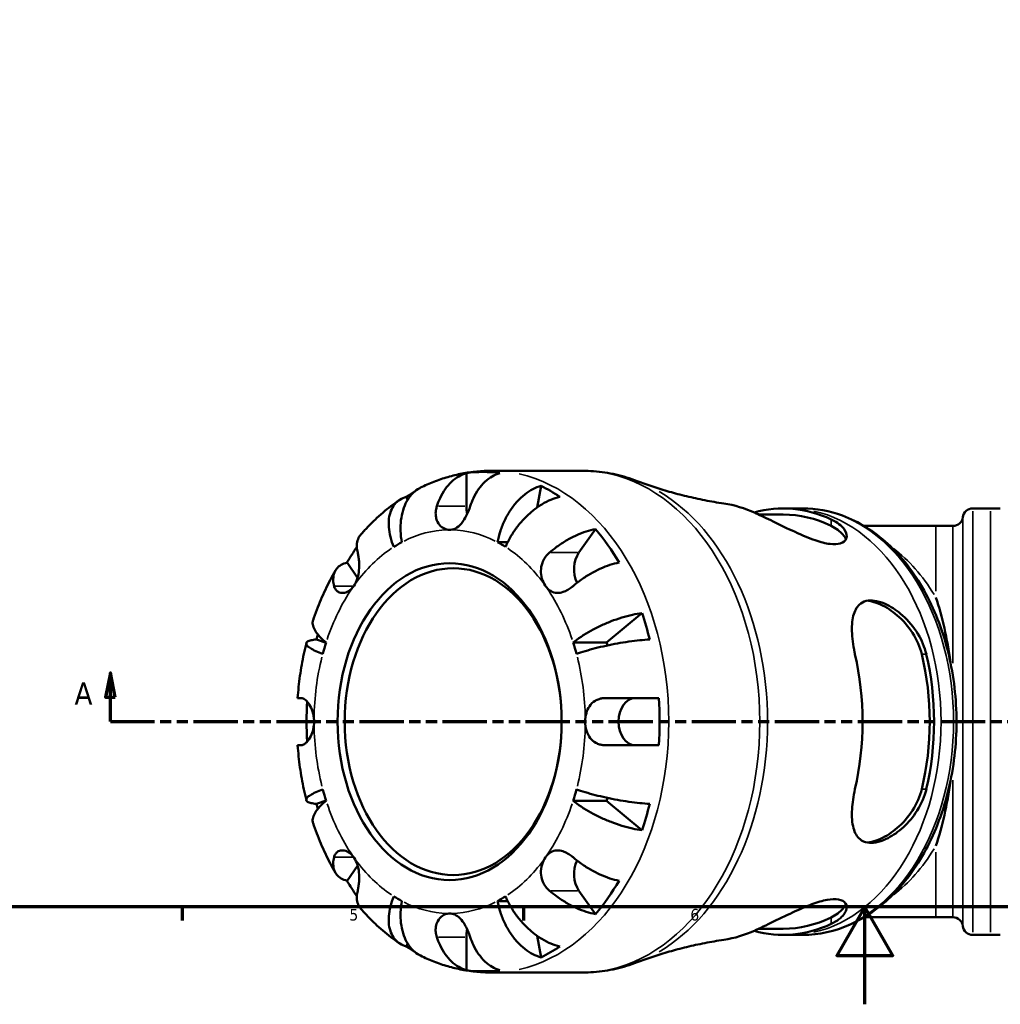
# Model space of a CAD drawing. Header units: millimetres. Extents: x -171 to 957, y -268 to 712.
# Tile 4 of 12: x 247 to 448, y 0 to 202. Entities that reach past the tile are written whole.
import ezdxf

# ---------------------------------------------------------------- set-up
doc = ezdxf.new("R2010")
doc.units = ezdxf.units.MM
doc.linetypes.add('DOUBLE_DASH_CHAIN', pattern=[1.2403, 0.6614, -0.0827, 0.1654, -0.0827, 0.1654, -0.0827])
for name, color, linetype, lineweight in [('Border (ANSI)', 7, 'Continuous', 70), ('Section Line (ANSI)', 7, 'DOUBLE_DASH_CHAIN', 70), ('Visible (ANSI)', 7, 'Continuous', 50), ('Visible Narrow (ANSI)', 7, 'Continuous', 35)]:
    doc.layers.add(name, color=color, linetype=linetype, lineweight=lineweight)
doc.styles.add('Label Text (ANSI)', font='tahoma.ttf')
doc.styles.add('Note Text (ANSI)', font='tahoma.ttf')

# ---------------------------------------------------------------- blocks, each defined once
blk = doc.blocks.new('Borders Default Border')
at = {"layer": 'Border (ANSI)'}
for p, q in [((280.33, 20), (280.33, 17.2)), ((350.42, 20), (350.42, 17.2))]:
    blk.add_line(p, q, dxfattribs=at)
at = {"layer": 'Border (ANSI)', "flags": 128}
for points in [[(20, 20), (20, 574), (821, 574), (821, 20), (20, 20)], [(420.5, 0), (420.5, 20), (414.73, 10), (426.27, 10), (420.5, 20)]]:
    blk.add_lwpolyline(points, dxfattribs=at)
at = {"layer": 'Border (ANSI)', "color": 5, "true_color": 0x0000ff, "char_height": 2.4, "attachment_point": 7, "style": 'Note Text (ANSI)'}
for s, insert in [('5', (314.67, 17.15)), ('6', (384.69, 17.15))]:
    blk.add_mtext(s, dxfattribs=dict(at, insert=insert))
blk = doc.blocks.new('2dTransSection0')
at = {"layer": 'Section Line (ANSI)', "linetype": 'Continuous'}
for p, q in [((265.58, 68.03), (264.58, 63.03)), ((265.58, 63.03), (265.58, 68.03)), ((266.58, 63.03), (265.58, 68.03)), ((564.45, 68.03), (563.45, 63.03)), ((564.45, 63.03), (564.45, 68.03)), ((565.45, 63.03), (564.45, 68.03)), ((264.58, 63.03), (266.58, 63.03)), ((265.58, 58.03), (265.58, 63.03)), ((563.45, 63.03), (565.45, 63.03)), ((564.45, 58.03), (564.45, 63.03)), ((265.58, 58.03), (274.53, 58.03)), ((555.5, 58.03), (564.45, 58.03))]:
    blk.add_line(p, q, dxfattribs=at)
at = {"layer": 'Section Line (ANSI)', "linetype": 'DOUBLE_DASH_CHAIN', "ltscale": 13.749826}
blk.add_line((265.58, 58.03), (564.45, 58.03), dxfattribs=at)
at = {"layer": 'Section Line (ANSI)', "linetype": 'Continuous', "flags": 128}
for points in [[(266.58, 63.03), (265.58, 68.03), (264.58, 63.03), (266.58, 63.03)], [(565.45, 63.03), (564.45, 68.03), (563.45, 63.03), (565.45, 63.03)]]:
    blk.add_lwpolyline(points, dxfattribs=at)
at = {"layer": 'Section Line (ANSI)'}
for points in [[(266.58, 63.03), (265.58, 68.03), (264.58, 63.03), (266.58, 63.03)], [(565.45, 63.03), (564.45, 68.03), (563.45, 63.03), (565.45, 63.03)]]:
    blk.add_solid(points, dxfattribs=at)
at = {"layer": 'Section Line (ANSI)', "char_height": 4.57, "attachment_point": 7, "style": 'Label Text (ANSI)'}
for insert in [(258.22, 61.53), (567.92, 61.53)]:
    blk.add_mtext('A', dxfattribs=dict(at, insert=insert))

msp = doc.modelspace()

# ---------------------------------------------------------------- linework, layer by layer
at = {"layer": 'Visible (ANSI)'}
for p, q in [((362.52, 109.53), (343.83, 109.53)), ((338.68, 102.25), (338.68, 109.05)), ((353.25, 102.02), (354.05, 106.42)), ((326.62, 103.56), (326.36, 104.19)), ((407.77, 101.8), (405.2, 101.8)), ((442.67, 101.8), (446.31, 101.8)), ((403.77, 100.54), (398.72, 100.54)), ((361.8, 92.73), (365.2, 97.54)), ((435.1, 98.2), (420.35, 98.2)), ((435.1, 98.2), (438.59, 98.2)), ((345.08, 94.87), (347.16, 94.87)), ((316.36, 87.59), (314.18, 90.68)), ((367.48, 74.25), (374.75, 80.31)), ((309.87, 74.19), (307.89, 74.91)), ((360.62, 74.25), (367.48, 74.25)), ((304.03, 62.88), (304.78, 62.88)), ((367.33, 62.88), (378.19, 62.88)), ((304.78, 53.18), (304.03, 53.18)), ((378.19, 53.18), (367.33, 53.18)), ((307.89, 41.14), (309.87, 41.87)), ((360.62, 41.8), (367.48, 41.8)), ((374.75, 35.75), (367.48, 41.8)), ((314.18, 25.38), (316.36, 28.46)), ((365.2, 18.52), (361.8, 23.33)), ((345.08, 21.19), (347.16, 21.19)), ((420.35, 17.86), (435.1, 17.86)), ((435.1, 17.86), (438.59, 17.86)), ((403.77, 15.51), (398.72, 15.51)), ((407.77, 14.25), (405.2, 14.25)), ((442.67, 14.25), (446.31, 14.25)), ((326.36, 11.87), (326.62, 12.49)), ((338.68, 7), (338.68, 13.8)), ((354.05, 9.63), (353.25, 14.03)), ((362.52, 6.53), (343.83, 6.53))]:
    msp.add_line(p, q, dxfattribs=at)
for centre, radius, start, end in [((442.67, 99.74), 2.06, 90, 172.8192), ((446.31, 331.08), 229.28, 270, 270.5042), ((438.59, 100.26), 2.06, 270, 352.8192), ((438.59, 15.8), 2.06, 7.1808, 90), ((442.67, 16.31), 2.06, 187.1808, 270), ((446.31, -215.03), 229.28, 89.4958, 90)]:
    msp.add_arc(centre, radius, start, end, dxfattribs=at)
for centre, major_axis, ratio, start_param, end_param in [((342.11, 58.03), (0, 51.26), 0.707107, 6.188419, 6.377952), ((342.11, 58.03), (0, 51.26), 0.707107, 0.39792, 0.449715), ((342.11, 58.03), (0, 51.26), 0.707107, 5.833471, 5.947502), ((342.11, 102.25), (0, 4.85), 0.707107, 1.570796, 1.90083), ((388.18, 58.03), (0, 45.04), 0.707107, 5.970395, 6.177436), ((403.77, 58.03), (0, 43.78), 0.707107, 5.96109, 6.478365), ((403.77, 58.03), (0, 42.52), 0.707107, 5.951113, 6.283185), ((342.11, 58.03), (0, -51.26), 0.707107, 2.261428, 2.450961), ((342.11, 58.03), (0, 51.26), 0.707107, 0.796708, 0.880165), ((335.25, 58.03), (0, 39.37), 0.707107, 0.360694, 0.424705), ((335.25, 58.03), (0, 39.38), 0.707107, 5.858481, 5.922492), ((364.23, 89.3), (0, 4.85), 0.707107, 0.785398, 2.17697), ((422.23, 58.03), (0, -40.17), 0.414214, 1.880397, 2.257284), ((342.11, 58.03), (0, -51.26), 0.707107, 1.90648, 2.020511), ((342.11, 58.03), (0, 51.26), 0.707107, 1.213223, 1.235113), ((335.25, 58.03), (0, -39.37), 0.707107, 4.287684, 4.351695), ((335.25, 58.03), (0, 39.38), 0.707107, 5.073083, 5.137094), ((342.11, 58.03), (0, 39.37), 0.707107, 5.121159, 5.137094), ((388.18, 58.03), (0, 45.04), 0.707107, 4.399598, 5.02518), ((403.77, 58.03), (0, -42.52), 0.707107, 1.238724, 1.902868), ((403.77, 58.03), (0, -43.78), 0.707107, 1.248701, 1.892892), ((373.38, 58.03), (0, -4.85), 0.707107, 3.141593, 6.283185), ((342.11, 58.03), (0, -51.26), 0.707107, 1.47603, 1.665563), ((342.11, 58.03), (0, 51.26), 0.707107, 1.490586, 1.651006), ((422.23, 58.03), (0, -40.17), 0.414214, 0.884309, 1.261196), ((335.25, 58.03), (0, -39.38), 0.707107, 5.073083, 5.137094), ((335.25, 58.03), (0, 39.37), 0.707107, 4.287684, 4.351695), ((342.11, 58.03), (0, 51.26), 0.707107, 1.90648, 1.92837), ((342.11, 58.03), (0, 39.38), 0.707107, 4.287684, 4.303619), ((342.11, 58.03), (0, -51.26), 0.707107, 1.121082, 1.235113), ((364.23, 26.76), (0, 4.85), 0.707107, 0.964623, 2.356194), ((342.11, 58.03), (0, 51.26), 0.707107, 2.261428, 2.344885), ((342.11, 58.03), (0, -51.26), 0.707107, 0.690632, 0.880165), ((335.25, 58.03), (0, -39.37), 0.707107, 5.858481, 5.922492), ((335.25, 58.03), (0, -39.37), 0.707107, 0.360694, 0.424705), ((403.77, 58.03), (0, -43.78), 0.707107, 6.088006, 6.605281), ((403.77, 58.03), (0, -42.52), 0.707107, 0, 0.332072), ((342.11, 13.8), (0, 4.85), 0.707107, 1.240762, 1.570796), ((388.18, 58.03), (0, -45.04), 0.707107, 0.10575, 0.312791), ((342.11, 58.03), (0, 51.26), 0.707107, 2.691878, 2.743672), ((342.11, 58.03), (0, -51.26), 0.707107, 0.335683, 0.449715), ((342.11, 58.03), (0, -51.26), 0.707107, 6.188419, 6.377952)]:
    msp.add_ellipse(centre, major_axis=major_axis, ratio=ratio, start_param=start_param, end_param=end_param, dxfattribs=at)
for centre, major_axis in [((335.25, 58.03), (0, -32.53)), ((335.98, 58.03), (0, 31.5))]:
    msp.add_ellipse(centre, major_axis=major_axis, ratio=0.707107, dxfattribs=at)
for points, knots in [([(343.83, 109.53), (342.82, 109.53), (341.81, 109.48), (339.8, 109.29), (338.8, 109.15), (336.83, 108.77), (335.85, 108.53), (333.91, 107.97), (332.96, 107.65), (331.09, 106.92), (330.17, 106.51), (329.27, 106.07)], [0, 0, 0, 0, 0.0672557, 0.0672557, 0.1345114, 0.1345114, 0.201767, 0.201767, 0.2690227, 0.2690227, 0.3362784, 0.3362784, 0.3362784, 0.3362784]), ([(373.78, 107.43), (373.06, 107.71), (372.33, 107.96), (370.86, 108.4), (370.12, 108.6), (368.62, 108.93), (367.87, 109.07), (366.35, 109.3), (365.59, 109.39), (364.06, 109.5), (363.29, 109.53), (362.52, 109.53)], [6.0198717, 6.0198717, 6.0198717, 6.0198717, 6.0725345, 6.0725345, 6.1251972, 6.1251972, 6.1778599, 6.1778599, 6.2305226, 6.2305226, 6.2831853, 6.2831853, 6.2831853, 6.2831853]), ([(332.62, 102.25), (332.8, 102.8), (333.02, 103.36), (333.6, 104.58), (333.97, 105.21), (334.72, 106.27), (335.16, 106.8), (336.12, 107.71), (336.63, 108.09), (337.6, 108.66), (338.13, 108.89), (338.68, 109.05)], [-1.298149, -1.298149, -1.298149, -1.298149, -1.122733, -1.122733, -0.897333, -0.897333, -0.672744, -0.672744, -0.448154, -0.448154, -0.230037, -0.230037, -0.230037, -0.230037]), ([(345.54, 109.05), (344.99, 108.89), (344.46, 108.66), (343.49, 108.09), (342.98, 107.71), (342.02, 106.8), (341.58, 106.27), (340.83, 105.21), (340.45, 104.58), (339.88, 103.36), (339.66, 102.8), (339.48, 102.25)], [0.230037, 0.230037, 0.230037, 0.230037, 0.448154, 0.448154, 0.672744, 0.672744, 0.897333, 0.897333, 1.122733, 1.122733, 1.298149, 1.298149, 1.298149, 1.298149]), ([(373.78, 107.43), (374.8, 107.04), (375.86, 106.66), (378.05, 105.93), (379.18, 105.58), (381.5, 104.91), (382.69, 104.6), (385.14, 104.01), (386.39, 103.74), (388.93, 103.24), (390.23, 103.02), (391.54, 102.82)], [6.0198717, 6.0198717, 6.0198717, 6.0198717, 6.0513845, 6.0513845, 6.0828973, 6.0828973, 6.1144101, 6.1144101, 6.1459228, 6.1459228, 6.1774356, 6.1774356, 6.1774356, 6.1774356]), ([(329.27, 106.07), (329.08, 105.97), (328.9, 105.87), (328.29, 105.49), (327.85, 105.12), (327.05, 104.24), (326.7, 103.73), (326.14, 102.7), (325.88, 102.09), (325.48, 100.77), (325.34, 100.07), (325.18, 98.72), (325.14, 97.96), (325.2, 96.4), (325.29, 95.6), (325.43, 94.87)], [0.361974, 0.361974, 0.361974, 0.361974, 0.448338, 0.448338, 0.672896, 0.672896, 0.897454, 0.897454, 1.122627, 1.122627, 1.3478, 1.3478, 1.573806, 1.573806, 1.799811, 1.799811, 1.799811, 1.799811]), ([(345.08, 94.87), (345.21, 95.6), (345.41, 96.4), (345.92, 97.96), (346.24, 98.72), (346.89, 100.07), (347.29, 100.77), (348.17, 102.09), (348.65, 102.7), (349.59, 103.73), (350.13, 104.24), (351.25, 105.12), (351.83, 105.49), (352.89, 106.04), (353.47, 106.27), (354.05, 106.42)], [-1.799811, -1.799811, -1.799811, -1.799811, -1.573806, -1.573806, -1.3478, -1.3478, -1.122627, -1.122627, -0.897454, -0.897454, -0.672896, -0.672896, -0.448338, -0.448338, -0.230035, -0.230035, -0.230035, -0.230035]), ([(324.93, 103.53), (324.34, 103.13), (323.77, 102.71), (322.63, 101.85), (322.08, 101.4), (320.99, 100.47), (320.46, 99.99), (319.42, 99), (318.91, 98.49), (317.92, 97.45), (317.44, 96.92), (316.97, 96.37)], [0.4484756, 0.4484756, 0.4484756, 0.4484756, 0.4962774, 0.4962774, 0.5440791, 0.5440791, 0.5918809, 0.5918809, 0.6396826, 0.6396826, 0.6874843, 0.6874843, 0.6874843, 0.6874843]), ([(323.78, 93.91), (323.51, 94.55), (323.27, 95.26), (322.92, 96.65), (322.81, 97.33), (322.71, 98.53), (322.72, 99.16), (322.87, 100.33), (323.02, 100.88), (323.39, 101.79), (323.64, 102.25), (324.28, 103.03), (324.65, 103.36), (325.41, 103.84), (325.87, 104.05), (326.36, 104.19)], [5.405432, 5.405432, 5.405432, 5.405432, 5.631438, 5.631438, 5.857444, 5.857444, 6.082617, 6.082617, 6.30779, 6.30779, 6.532348, 6.532348, 6.756906, 6.756906, 6.975209, 6.975209, 6.975209, 6.975209]), ([(357.87, 104.19), (357.26, 104.05), (356.64, 103.84), (355.47, 103.36), (354.82, 103.03), (353.54, 102.25), (352.9, 101.79), (351.77, 100.88), (351.17, 100.33), (350.04, 99.16), (349.51, 98.53), (348.61, 97.33), (348.15, 96.65), (347.34, 95.26), (347, 94.55), (346.73, 93.91)], [0.230035, 0.230035, 0.230035, 0.230035, 0.448338, 0.448338, 0.672896, 0.672896, 0.897454, 0.897454, 1.122627, 1.122627, 1.3478, 1.3478, 1.573806, 1.573806, 1.799811, 1.799811, 1.799811, 1.799811]), ([(335.25, 97.4), (334.89, 97.4), (334.52, 97.49), (333.8, 97.83), (333.46, 98.09), (332.88, 98.79), (332.65, 99.23), (332.42, 100.06), (332.38, 100.43), (332.38, 101.17), (332.43, 101.53), (332.55, 102.01), (332.59, 102.13), (332.62, 102.25)], [-1.4900671, -1.4900671, -1.4900671, -1.4900671, -1.3535042, -1.3535042, -1.2067252, -1.2067252, -1.0527651, -1.0527651, -0.943336, -0.943336, -0.8383125, -0.8383125, -0.8031889, -0.8031889, -0.8031889, -0.8031889]), ([(339.48, 102.25), (339.37, 101.91), (339.25, 101.56), (338.95, 100.86), (338.79, 100.5), (338.38, 99.73), (338.13, 99.32), (337.52, 98.52), (337.15, 98.15), (336.33, 97.6), (335.89, 97.44), (335.38, 97.41), (335.31, 97.4), (335.25, 97.4)], [-2.166138, -2.166138, -2.166138, -2.166138, -2.0691529, -2.0691529, -1.9678259, -1.9678259, -1.840275, -1.840275, -1.6799778, -1.6799778, -1.5125856, -1.5125856, -1.4900671, -1.4900671, -1.4900671, -1.4900671]), ([(404.04, 101.81), (404.12, 101.81), (404.2, 101.81), (404.35, 101.81), (404.43, 101.81), (404.58, 101.81), (404.66, 101.81), (404.81, 101.8), (404.89, 101.8), (405.04, 101.8), (405.12, 101.8), (405.2, 101.8)], [6.274385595, 6.274385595, 6.274385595, 6.274385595, 6.276145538, 6.276145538, 6.27790548, 6.27790548, 6.279665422, 6.279665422, 6.281425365, 6.281425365, 6.283185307, 6.283185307, 6.283185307, 6.283185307]), ([(407.77, 14.25), (411.08, 14.25), (414.38, 14.98), (420.68, 17.79), (423.67, 19.9), (429.07, 25.34), (431.46, 28.69), (435.39, 36.29), (436.91, 40.54), (438.91, 49.49), (439.39, 54.18), (439.26, 63.55), (438.65, 68.22), (436.4, 77.06), (434.77, 81.24), (430.6, 88.66), (428.08, 91.92), (422.4, 97.13), (419.25, 99.1), (413.28, 101.3), (410.53, 101.8), (407.77, 101.8)], [3.141593, 3.141593, 3.141593, 3.141593, 3.447549, 3.447549, 3.759823, 3.759823, 4.081248, 4.081248, 4.406308, 4.406308, 4.731818, 4.731818, 5.057262, 5.057262, 5.382775, 5.382775, 5.707642, 5.707642, 6.028128, 6.028128, 6.283185, 6.283185, 6.283185, 6.283185]), ([(413.57, 99.56), (413.78, 99.46), (413.98, 99.36), (415.19, 98.7), (415.93, 98.06), (416.79, 96.78), (416.91, 96.13), (416.53, 95.16), (416.12, 94.81), (414.92, 94.45), (414.21, 94.41), (412.45, 94.63), (411.43, 94.89), (408.99, 95.72), (407.58, 96.33), (404.64, 97.68), (403.11, 98.44), (400.4, 99.75), (399.21, 100.32), (398.18, 100.79), (398.11, 100.82), (398.05, 100.85), (397.98, 100.88)], [-3.65866, -3.65866, -3.65866, -3.65866, -3.56441, -3.56441, -3.064924, -3.064924, -2.569207, -2.569207, -2.155652, -2.155652, -1.800701, -1.800701, -1.422451, -1.422451, -0.958293, -0.958293, -0.450293, -0.450293, 0, 0, 0, 0.029589, 0.029589, 0.029589, 0.029589]), ([(355.74, 92.73), (356.2, 93.12), (356.7, 93.51), (357.87, 94.37), (358.56, 94.82), (359.84, 95.57), (360.55, 95.94), (361.96, 96.59), (362.67, 96.86), (363.92, 97.26), (364.57, 97.43), (365.2, 97.54)], [5.914315, 5.914315, 5.914315, 5.914315, 6.089731, 6.089731, 6.31513, 6.31513, 6.53972, 6.53972, 6.764309, 6.764309, 6.982426, 6.982426, 6.982426, 6.982426]), ([(413.57, 98.22), (414.6, 97.72), (415.46, 97.1), (416.29, 96.12), (416.5, 95.78), (416.63, 95.45)], [1.6846427, 1.6846427, 1.6846427, 1.6846427, 2.146151, 2.146151, 2.3779041, 2.3779041, 2.3779041, 2.3779041]), ([(316.97, 96.37), (316.94, 96.34), (316.91, 96.3), (316.63, 95.94), (316.45, 95.57), (316.23, 94.82), (316.18, 94.37), (316.21, 93.51), (316.27, 93.12), (316.37, 92.73)], [0.6474394, 0.6474394, 0.6474394, 0.6474394, 0.6727436, 0.6727436, 0.8973328, 0.8973328, 1.1227327, 1.1227327, 1.2981486, 1.2981486, 1.2981486, 1.2981486]), ([(316.37, 92.73), (316.38, 92.67), (316.4, 92.61), (316.47, 92.29), (316.52, 92.01), (316.6, 91.38), (316.64, 91.04), (316.68, 90.19), (316.68, 89.67), (316.58, 88.54), (316.47, 87.93), (316.11, 86.81), (315.87, 86.3), (315.57, 85.87)], [-2.2114404, -2.2114404, -2.2114404, -2.2114404, -2.1867165, -2.1867165, -2.0858178, -2.0858178, -1.9819353, -1.9819353, -1.8417333, -1.8417333, -1.6746583, -1.6746583, -1.5109394, -1.5109394, -1.5109394, -1.5109394]), ([(354.94, 85.87), (354.92, 85.9), (354.9, 85.93), (354.59, 86.39), (354.36, 86.89), (354.06, 87.95), (353.99, 88.48), (354.01, 89.57), (354.1, 90.12), (354.42, 91), (354.59, 91.35), (355.01, 91.98), (355.24, 92.26), (355.59, 92.59), (355.66, 92.66), (355.74, 92.73)], [1.504202, 1.504202, 1.504202, 1.504202, 1.5151787, 1.5151787, 1.6756715, 1.6756715, 1.8229373, 1.8229373, 1.9716544, 1.9716544, 2.0765226, 2.0765226, 2.177458, 2.177458, 2.2059856, 2.2059856, 2.2059856, 2.2059856]), ([(311.79, 89.05), (311.42, 88.41), (311.07, 87.76), (310.38, 86.45), (310.04, 85.78), (309.41, 84.43), (309.1, 83.75), (308.51, 82.37), (308.23, 81.68), (307.7, 80.27), (307.45, 79.56), (307.2, 78.84)], [0.8846113, 0.8846113, 0.8846113, 0.8846113, 0.9328913, 0.9328913, 0.9811713, 0.9811713, 1.0294514, 1.0294514, 1.0777314, 1.0777314, 1.1260115, 1.1260115, 1.1260115, 1.1260115]), ([(311.52, 85.87), (311.42, 86.26), (311.36, 86.66), (311.33, 87.51), (311.38, 87.96), (311.6, 88.71), (311.78, 89.08), (312.29, 89.73), (312.61, 90), (313.29, 90.4), (313.71, 90.57), (314.18, 90.68)], [5.914315, 5.914315, 5.914315, 5.914315, 6.08973, 6.08973, 6.31513, 6.31513, 6.53972, 6.53972, 6.764309, 6.764309, 6.982426, 6.982426, 6.982426, 6.982426]), ([(370.05, 90.68), (369.42, 90.57), (368.77, 90.4), (367.52, 90), (366.81, 89.73), (365.4, 89.08), (364.69, 88.71), (363.41, 87.96), (362.72, 87.51), (361.55, 86.66), (361.05, 86.26), (360.59, 85.87)], [0.230037, 0.230037, 0.230037, 0.230037, 0.448154, 0.448154, 0.672744, 0.672744, 0.897333, 0.897333, 1.122733, 1.122733, 1.298149, 1.298149, 1.298149, 1.298149]), ([(315.57, 85.87), (315.55, 85.84), (315.53, 85.81), (315.2, 85.38), (314.84, 85.05), (314.11, 84.61), (313.74, 84.49), (313.04, 84.43), (312.7, 84.49), (312.21, 84.74), (312.04, 84.89), (311.76, 85.24), (311.65, 85.45), (311.55, 85.74), (311.53, 85.8), (311.52, 85.87)], [-1.5109394, -1.5109394, -1.5109394, -1.5109394, -1.4999627, -1.4999627, -1.3394699, -1.3394699, -1.1922041, -1.1922041, -1.0434869, -1.0434869, -0.9386187, -0.9386187, -0.8376833, -0.8376833, -0.8091557, -0.8091557, -0.8091557, -0.8091557]), ([(360.59, 85.87), (360.52, 85.81), (360.45, 85.75), (360.1, 85.47), (359.8, 85.26), (359.19, 84.9), (358.87, 84.76), (358.14, 84.51), (357.73, 84.44), (356.85, 84.47), (356.41, 84.61), (355.6, 85.1), (355.24, 85.44), (354.94, 85.87)], [0.803701, 0.803701, 0.803701, 0.803701, 0.8284248, 0.8284248, 0.9293235, 0.9293235, 1.033206, 1.033206, 1.1734081, 1.1734081, 1.340483, 1.340483, 1.504202, 1.504202, 1.504202, 1.504202]), ([(418.48, 71.89), (418.46, 72.01), (418.43, 72.12), (418.07, 73.78), (417.89, 75.27), (417.83, 77.95), (417.95, 79.14), (418.54, 81.05), (419, 81.8), (420.1, 82.6), (420.62, 82.81), (421.75, 82.95), (422.32, 82.91), (423.63, 82.64), (424.36, 82.38), (426.18, 81.47), (427.25, 80.74), (429.46, 78.77), (430.56, 77.47), (432.21, 74.73), (432.8, 73.33), (433.14, 71.89)], [-4.122284, -4.122284, -4.122284, -4.122284, -4.085494, -4.085494, -3.595816, -3.595816, -3.10763, -3.10763, -2.646497, -2.646497, -2.346357, -2.346357, -2.092712, -2.092712, -1.805232, -1.805232, -1.394978, -1.394978, -0.890581, -0.890581, -0.436505, -0.436505, -0.436505, -0.436505]), ([(421.1, 82.87), (421.38, 82.83), (421.66, 82.78), (422.52, 82.57), (423.12, 82.36), (424.92, 81.55), (426.13, 80.74), (428.31, 78.86), (429.42, 77.62), (431.18, 74.86), (431.84, 73.34), (432.19, 71.89)], [0.10237, 0.10237, 0.10237, 0.10237, 0.210023, 0.210023, 0.420046, 0.420046, 0.840092, 0.840092, 1.3016, 1.3016, 1.763109, 1.763109, 1.763109, 1.763109]), ([(307.2, 78.84), (307.18, 78.77), (307.16, 78.7), (307.1, 78.36), (307.11, 78.04), (307.3, 77.35), (307.47, 76.98), (307.91, 76.27), (308.22, 75.87), (308.98, 75.05), (309.43, 74.64), (309.89, 74.25)], [0.8377762, 0.8377762, 0.8377762, 0.8377762, 0.8974535, 0.8974535, 1.1226267, 1.1226267, 1.3478, 1.3478, 1.5738057, 1.5738057, 1.7998115, 1.7998115, 1.7998115, 1.7998115]), ([(360.62, 74.25), (361.08, 74.64), (361.64, 75.05), (362.84, 75.87), (363.5, 76.27), (364.75, 76.98), (365.46, 77.35), (366.94, 78.04), (367.69, 78.36), (369.09, 78.9), (369.86, 79.17), (371.37, 79.63), (372.11, 79.82), (373.42, 80.11), (374.11, 80.23), (374.75, 80.31)], [5.405432, 5.405432, 5.405432, 5.405432, 5.631438, 5.631438, 5.857444, 5.857444, 6.082617, 6.082617, 6.30779, 6.30779, 6.532348, 6.532348, 6.756906, 6.756906, 6.975209, 6.975209, 6.975209, 6.975209]), ([(309.2, 71.93), (308.69, 72.11), (308.18, 72.32), (307.3, 72.72), (306.93, 72.92), (306.39, 73.27), (306.16, 73.45), (305.87, 73.79), (305.81, 73.95), (305.83, 74.22), (305.91, 74.35), (306.25, 74.58), (306.5, 74.67), (307.08, 74.81), (307.45, 74.87), (307.89, 74.91)], [5.405432, 5.405432, 5.405432, 5.405432, 5.631438, 5.631438, 5.857444, 5.857444, 6.082617, 6.082617, 6.30779, 6.30779, 6.532348, 6.532348, 6.756906, 6.756906, 6.975209, 6.975209, 6.975209, 6.975209]), ([(376.33, 74.91), (375.67, 74.87), (374.97, 74.81), (373.62, 74.67), (372.85, 74.58), (371.27, 74.35), (370.46, 74.22), (368.99, 73.95), (368.18, 73.79), (366.61, 73.45), (365.84, 73.27), (364.48, 72.92), (363.77, 72.72), (362.44, 72.32), (361.82, 72.11), (361.3, 71.93)], [0.230035, 0.230035, 0.230035, 0.230035, 0.448338, 0.448338, 0.672896, 0.672896, 0.897454, 0.897454, 1.122627, 1.122627, 1.3478, 1.3478, 1.573806, 1.573806, 1.799811, 1.799811, 1.799811, 1.799811]), ([(305.83, 74.14), (305.64, 73.41), (305.47, 72.67), (305.16, 71.19), (305.01, 70.44), (304.74, 68.94), (304.63, 68.19), (304.41, 66.68), (304.32, 65.92), (304.16, 64.4), (304.09, 63.64), (304.03, 62.88)], [1.2298617, 1.2298617, 1.2298617, 1.2298617, 1.2777933, 1.2777933, 1.3257249, 1.3257249, 1.3736566, 1.3736566, 1.4215882, 1.4215882, 1.4695198, 1.4695198, 1.4695198, 1.4695198]), ([(304.78, 62.88), (304.85, 62.88), (304.92, 62.87), (305.09, 62.82), (305.19, 62.78), (305.44, 62.64), (305.57, 62.54), (305.95, 62.2), (306.2, 61.91), (306.68, 61.14), (306.92, 60.65), (307.27, 59.53), (307.39, 58.9), (307.41, 58.18), (307.41, 58.11), (307.41, 58.03)], [-2.1656873, -2.1656873, -2.1656873, -2.1656873, -2.1167481, -2.1167481, -2.0499074, -2.0499074, -1.9694174, -1.9694174, -1.8338345, -1.8338345, -1.6768084, -1.6768084, -1.5095903, -1.5095903, -1.4894061, -1.4894061, -1.4894061, -1.4894061]), ([(363.1, 58.03), (363.1, 58.04), (363.1, 58.04), (363.1, 58.65), (363.18, 59.23), (363.47, 60.28), (363.68, 60.75), (364.26, 61.63), (364.66, 62.02), (365.39, 62.46), (365.66, 62.58), (366.15, 62.74), (366.37, 62.79), (366.83, 62.86), (367.07, 62.88), (367.31, 62.88), (367.32, 62.88), (367.33, 62.88)], [-1.5099655, -1.5099655, -1.5099655, -1.5099655, -1.5078617, -1.5078617, -1.3481636, -1.3481636, -1.2040209, -1.2040209, -1.0363811, -1.0363811, -0.9464142, -0.9464142, -0.8799137, -0.8799137, -0.8111892, -0.8111892, -0.8091064, -0.8091064, -0.8091064, -0.8091064]), ([(307.41, 58.03), (307.41, 57.51), (307.35, 56.99), (307.12, 55.97), (306.94, 55.49), (306.49, 54.57), (306.21, 54.16), (305.76, 53.67), (305.6, 53.53), (305.32, 53.34), (305.21, 53.28), (304.99, 53.2), (304.89, 53.18), (304.79, 53.18), (304.79, 53.18), (304.78, 53.18)], [-1.4894061, -1.4894061, -1.4894061, -1.4894061, -1.3520753, -1.3520753, -1.209139, -1.209139, -1.0455644, -1.0455644, -0.9502098, -0.9502098, -0.8796164, -0.8796164, -0.8081038, -0.8081038, -0.803816, -0.803816, -0.803816, -0.803816]), ([(367.33, 53.18), (367.11, 53.18), (366.89, 53.19), (366.46, 53.25), (366.24, 53.3), (365.77, 53.44), (365.51, 53.54), (364.82, 53.92), (364.43, 54.26), (363.78, 55.11), (363.53, 55.62), (363.18, 56.77), (363.1, 57.4), (363.1, 58.03)], [-2.210321, -2.210321, -2.210321, -2.210321, -2.1481249, -2.1481249, -2.0826663, -2.0826663, -1.9995994, -1.9995994, -1.8445143, -1.8445143, -1.6805908, -1.6805908, -1.5099655, -1.5099655, -1.5099655, -1.5099655]), ([(304.03, 53.18), (304.09, 52.42), (304.16, 51.65), (304.32, 50.13), (304.41, 49.38), (304.63, 47.87), (304.74, 47.11), (305.01, 45.61), (305.16, 44.87), (305.47, 43.38), (305.64, 42.65), (305.83, 41.91)], [1.6720728, 1.6720728, 1.6720728, 1.6720728, 1.7200045, 1.7200045, 1.7679361, 1.7679361, 1.8158677, 1.8158677, 1.8637994, 1.8637994, 1.911731, 1.911731, 1.911731, 1.911731]), ([(307.89, 41.14), (307.45, 41.18), (307.08, 41.24), (306.5, 41.39), (306.25, 41.48), (305.91, 41.71), (305.83, 41.84), (305.81, 42.11), (305.87, 42.27), (306.16, 42.61), (306.39, 42.79), (306.93, 43.14), (307.3, 43.33), (308.18, 43.74), (308.69, 43.94), (309.2, 44.13)], [0.230035, 0.230035, 0.230035, 0.230035, 0.448338, 0.448338, 0.672896, 0.672896, 0.897454, 0.897454, 1.122627, 1.122627, 1.3478, 1.3478, 1.573806, 1.573806, 1.799811, 1.799811, 1.799811, 1.799811]), ([(361.3, 44.13), (361.82, 43.94), (362.44, 43.74), (363.77, 43.33), (364.48, 43.14), (365.84, 42.79), (366.61, 42.61), (368.18, 42.27), (368.99, 42.11), (370.46, 41.84), (371.27, 41.71), (372.85, 41.48), (373.62, 41.39), (374.97, 41.24), (375.67, 41.18), (376.33, 41.14)], [5.405432, 5.405432, 5.405432, 5.405432, 5.631438, 5.631438, 5.857444, 5.857444, 6.082617, 6.082617, 6.30779, 6.30779, 6.532348, 6.532348, 6.756906, 6.756906, 6.975209, 6.975209, 6.975209, 6.975209]), ([(433.14, 44.17), (433.1, 44.01), (433.06, 43.84), (432.59, 42.13), (431.87, 40.63), (430.11, 38.05), (429.11, 36.93), (427.01, 35.14), (425.94, 34.44), (424.15, 33.6), (423.43, 33.36), (422.15, 33.13), (421.59, 33.11), (420.47, 33.29), (419.95, 33.53), (418.88, 34.41), (418.45, 35.19), (417.89, 37.24), (417.8, 38.57), (417.95, 41.33), (418.15, 42.72), (418.48, 44.15), (418.48, 44.16), (418.48, 44.17)], [-4.087741, -4.087741, -4.087741, -4.087741, -4.036268, -4.036268, -3.544306, -3.544306, -3.097886, -3.097886, -2.689376, -2.689376, -2.408858, -2.408858, -2.154577, -2.154577, -1.845495, -1.845495, -1.382801, -1.382801, -0.857679, -0.857679, -0.407423, -0.407423, -0.405033, -0.405033, -0.405033, -0.405033]), ([(432.19, 44.17), (431.84, 42.71), (431.18, 41.2), (429.42, 38.44), (428.31, 37.19), (426.13, 35.31), (424.92, 34.51), (423.12, 33.7), (422.52, 33.49), (421.66, 33.28), (421.38, 33.23), (421.1, 33.19)], [1.684643, 1.684643, 1.684643, 1.684643, 2.146151, 2.146151, 2.607659, 2.607659, 3.027705, 3.027705, 3.237728, 3.237728, 3.345382, 3.345382, 3.345382, 3.345382]), ([(309.89, 41.8), (309.43, 41.42), (308.98, 41), (308.22, 40.19), (307.91, 39.79), (307.47, 39.08), (307.3, 38.71), (307.11, 38.02), (307.1, 37.7), (307.16, 37.36), (307.18, 37.29), (307.2, 37.21)], [5.4054322, 5.4054322, 5.4054322, 5.4054322, 5.6314379, 5.6314379, 5.8574437, 5.8574437, 6.0826169, 6.0826169, 6.3077901, 6.3077901, 6.3674674, 6.3674674, 6.3674674, 6.3674674]), ([(374.75, 35.75), (374.11, 35.83), (373.42, 35.95), (372.11, 36.24), (371.37, 36.43), (369.86, 36.89), (369.09, 37.16), (367.69, 37.7), (366.94, 38.02), (365.46, 38.71), (364.75, 39.08), (363.5, 39.79), (362.84, 40.19), (361.64, 41), (361.08, 41.42), (360.62, 41.8)], [0.230035, 0.230035, 0.230035, 0.230035, 0.448338, 0.448338, 0.672896, 0.672896, 0.897454, 0.897454, 1.122627, 1.122627, 1.3478, 1.3478, 1.573806, 1.573806, 1.799811, 1.799811, 1.799811, 1.799811]), ([(307.2, 37.21), (307.45, 36.5), (307.7, 35.79), (308.23, 34.38), (308.51, 33.68), (309.1, 32.31), (309.41, 31.62), (310.04, 30.28), (310.38, 29.61), (311.07, 28.29), (311.42, 27.64), (311.79, 27.01)], [2.0155812, 2.0155812, 2.0155812, 2.0155812, 2.0638612, 2.0638612, 2.1121413, 2.1121413, 2.1604213, 2.1604213, 2.2087013, 2.2087013, 2.2569814, 2.2569814, 2.2569814, 2.2569814]), ([(311.52, 30.19), (311.53, 30.25), (311.55, 30.3), (311.64, 30.59), (311.75, 30.8), (312.02, 31.15), (312.19, 31.3), (312.66, 31.55), (312.97, 31.62), (313.7, 31.59), (314.12, 31.45), (314.9, 30.96), (315.26, 30.62), (315.57, 30.19)], [0.803701, 0.803701, 0.803701, 0.803701, 0.8284248, 0.8284248, 0.9293235, 0.9293235, 1.033206, 1.033206, 1.1734081, 1.1734081, 1.340483, 1.340483, 1.504202, 1.504202, 1.504202, 1.504202]), ([(354.94, 30.19), (354.96, 30.22), (354.98, 30.24), (355.31, 30.68), (355.66, 31.01), (356.42, 31.45), (356.81, 31.57), (357.64, 31.63), (358.08, 31.57), (358.84, 31.32), (359.16, 31.17), (359.77, 30.82), (360.06, 30.61), (360.43, 30.32), (360.51, 30.25), (360.59, 30.19)], [-1.5109394, -1.5109394, -1.5109394, -1.5109394, -1.4999627, -1.4999627, -1.3394699, -1.3394699, -1.1922041, -1.1922041, -1.0434869, -1.0434869, -0.9386187, -0.9386187, -0.8376833, -0.8376833, -0.8091557, -0.8091557, -0.8091557, -0.8091557]), ([(314.18, 25.38), (313.71, 25.49), (313.29, 25.66), (312.61, 26.06), (312.29, 26.33), (311.78, 26.97), (311.6, 27.35), (311.38, 28.1), (311.33, 28.54), (311.36, 29.4), (311.42, 29.8), (311.52, 30.19)], [0.230037, 0.230037, 0.230037, 0.230037, 0.448154, 0.448154, 0.672744, 0.672744, 0.897333, 0.897333, 1.122733, 1.122733, 1.298149, 1.298149, 1.298149, 1.298149]), ([(315.57, 30.19), (315.59, 30.16), (315.61, 30.13), (315.92, 29.67), (316.15, 29.16), (316.47, 28.11), (316.57, 27.58), (316.67, 26.49), (316.68, 25.94), (316.64, 25.06), (316.61, 24.71), (316.52, 24.08), (316.47, 23.79), (316.4, 23.47), (316.38, 23.4), (316.37, 23.33)], [1.504202, 1.504202, 1.504202, 1.504202, 1.5151787, 1.5151787, 1.6756715, 1.6756715, 1.8229373, 1.8229373, 1.9716544, 1.9716544, 2.0765226, 2.0765226, 2.177458, 2.177458, 2.2059856, 2.2059856, 2.2059856, 2.2059856]), ([(355.74, 23.33), (355.67, 23.39), (355.61, 23.45), (355.27, 23.77), (355.03, 24.05), (354.61, 24.68), (354.43, 25.02), (354.12, 25.87), (354.02, 26.38), (353.97, 27.52), (354.06, 28.13), (354.39, 29.25), (354.64, 29.76), (354.94, 30.19)], [-2.2114404, -2.2114404, -2.2114404, -2.2114404, -2.1867165, -2.1867165, -2.0858178, -2.0858178, -1.9819353, -1.9819353, -1.8417333, -1.8417333, -1.6746583, -1.6746583, -1.5109394, -1.5109394, -1.5109394, -1.5109394]), ([(360.59, 30.19), (361.05, 29.8), (361.55, 29.4), (362.72, 28.54), (363.41, 28.1), (364.69, 27.35), (365.4, 26.97), (366.81, 26.33), (367.52, 26.06), (368.77, 25.66), (369.42, 25.49), (370.05, 25.38)], [5.914315, 5.914315, 5.914315, 5.914315, 6.08973, 6.08973, 6.31513, 6.31513, 6.53972, 6.53972, 6.764309, 6.764309, 6.982426, 6.982426, 6.982426, 6.982426]), ([(316.37, 23.33), (316.27, 22.94), (316.21, 22.54), (316.18, 21.69), (316.23, 21.24), (316.45, 20.49), (316.63, 20.11), (316.91, 19.76), (316.94, 19.72), (316.97, 19.69)], [5.9143146, 5.9143146, 5.9143146, 5.9143146, 6.0897305, 6.0897305, 6.3151304, 6.3151304, 6.5397196, 6.5397196, 6.5650238, 6.5650238, 6.5650238, 6.5650238]), ([(365.2, 18.52), (364.57, 18.63), (363.92, 18.8), (362.67, 19.2), (361.96, 19.47), (360.55, 20.11), (359.84, 20.49), (358.56, 21.24), (357.87, 21.69), (356.7, 22.54), (356.2, 22.94), (355.74, 23.33)], [0.230037, 0.230037, 0.230037, 0.230037, 0.448154, 0.448154, 0.672744, 0.672744, 0.897333, 0.897333, 1.122733, 1.122733, 1.298149, 1.298149, 1.298149, 1.298149]), ([(326.36, 11.87), (325.87, 12.01), (325.41, 12.21), (324.65, 12.7), (324.28, 13.03), (323.64, 13.81), (323.39, 14.27), (323.02, 15.18), (322.87, 15.73), (322.72, 16.9), (322.71, 17.53), (322.81, 18.73), (322.92, 19.41), (323.27, 20.79), (323.51, 21.5), (323.78, 22.15)], [0.230035, 0.230035, 0.230035, 0.230035, 0.448338, 0.448338, 0.672896, 0.672896, 0.897454, 0.897454, 1.122627, 1.122627, 1.3478, 1.3478, 1.573806, 1.573806, 1.799811, 1.799811, 1.799811, 1.799811]), ([(325.43, 21.19), (325.29, 20.46), (325.2, 19.66), (325.14, 18.1), (325.18, 17.34), (325.34, 15.99), (325.48, 15.29), (325.88, 13.97), (326.14, 13.35), (326.7, 12.33), (327.05, 11.82), (327.85, 10.94), (328.29, 10.57), (328.9, 10.18), (329.08, 10.08), (329.27, 9.99)], [-1.799811, -1.799811, -1.799811, -1.799811, -1.573806, -1.573806, -1.3478, -1.3478, -1.122627, -1.122627, -0.897454, -0.897454, -0.672896, -0.672896, -0.448338, -0.448338, -0.361974, -0.361974, -0.361974, -0.361974]), ([(354.05, 9.63), (353.47, 9.79), (352.89, 10.02), (351.83, 10.57), (351.25, 10.94), (350.13, 11.82), (349.59, 12.33), (348.65, 13.35), (348.17, 13.97), (347.29, 15.29), (346.89, 15.99), (346.24, 17.34), (345.92, 18.1), (345.41, 19.66), (345.21, 20.46), (345.08, 21.19)], [0.230035, 0.230035, 0.230035, 0.230035, 0.448338, 0.448338, 0.672896, 0.672896, 0.897454, 0.897454, 1.122627, 1.122627, 1.3478, 1.3478, 1.573806, 1.573806, 1.799811, 1.799811, 1.799811, 1.799811]), ([(346.73, 22.15), (347, 21.5), (347.34, 20.79), (348.15, 19.41), (348.61, 18.73), (349.51, 17.53), (350.04, 16.9), (351.17, 15.73), (351.77, 15.18), (352.9, 14.27), (353.54, 13.81), (354.82, 13.03), (355.47, 12.7), (356.64, 12.21), (357.26, 12.01), (357.87, 11.87)], [5.405432, 5.405432, 5.405432, 5.405432, 5.631438, 5.631438, 5.857444, 5.857444, 6.082617, 6.082617, 6.30779, 6.30779, 6.532348, 6.532348, 6.756906, 6.756906, 6.975209, 6.975209, 6.975209, 6.975209]), ([(397.98, 15.17), (398.05, 15.2), (398.11, 15.23), (398.18, 15.26), (398.79, 15.55), (399.46, 15.86), (401.55, 16.86), (403.08, 17.62), (406.02, 19.02), (407.44, 19.67), (409.94, 20.67), (411.03, 21.05), (413.01, 21.53), (413.87, 21.63), (415.35, 21.55), (415.92, 21.34), (416.72, 20.65), (416.87, 20.14), (416.65, 18.98), (416.22, 18.31), (414.99, 17.27), (414.34, 16.86), (413.57, 16.5)], [-0.02961, -0.02961, -0.02961, -0.02961, 0, 0, 0, 0.266886, 0.266886, 0.787523, 0.787523, 1.249846, 1.249846, 1.626022, 1.626022, 1.988476, 1.988476, 2.369674, 2.369674, 2.816374, 2.816374, 3.313181, 3.313181, 3.659442, 3.659442, 3.659442, 3.659442]), ([(416.63, 20.6), (416.5, 20.28), (416.29, 19.94), (415.46, 18.96), (414.6, 18.34), (413.57, 17.84)], [1.0698473, 1.0698473, 1.0698473, 1.0698473, 1.3016005, 1.3016005, 1.7631088, 1.7631088, 1.7631088, 1.7631088]), ([(316.97, 19.69), (317.44, 19.14), (317.92, 18.61), (318.91, 17.57), (319.42, 17.06), (320.46, 16.07), (320.99, 15.59), (322.08, 14.66), (322.63, 14.21), (323.77, 13.34), (324.34, 12.92), (324.93, 12.52)], [2.4541083, 2.4541083, 2.4541083, 2.4541083, 2.5019101, 2.5019101, 2.5497118, 2.5497118, 2.5975135, 2.5975135, 2.6453153, 2.6453153, 2.693117, 2.693117, 2.693117, 2.693117]), ([(332.62, 13.8), (332.51, 14.15), (332.44, 14.49), (332.36, 15.2), (332.37, 15.56), (332.49, 16.33), (332.62, 16.73), (333.06, 17.54), (333.4, 17.91), (334.18, 18.45), (334.62, 18.61), (335.13, 18.65), (335.19, 18.65), (335.25, 18.65)], [-2.166138, -2.166138, -2.166138, -2.166138, -2.0691529, -2.0691529, -1.9678259, -1.9678259, -1.840275, -1.840275, -1.6799778, -1.6799778, -1.5125856, -1.5125856, -1.4900671, -1.4900671, -1.4900671, -1.4900671]), ([(335.25, 18.65), (335.62, 18.65), (335.99, 18.57), (336.72, 18.23), (337.07, 17.96), (337.76, 17.26), (338.08, 16.83), (338.57, 15.99), (338.76, 15.63), (339.09, 14.89), (339.23, 14.53), (339.4, 14.04), (339.44, 13.92), (339.48, 13.8)], [-1.4900671, -1.4900671, -1.4900671, -1.4900671, -1.3535042, -1.3535042, -1.2067252, -1.2067252, -1.0527651, -1.0527651, -0.943336, -0.943336, -0.8383125, -0.8383125, -0.8031889, -0.8031889, -0.8031889, -0.8031889]), ([(405.2, 14.25), (405.12, 14.25), (405.04, 14.25), (404.89, 14.25), (404.81, 14.25), (404.66, 14.25), (404.58, 14.25), (404.43, 14.25), (404.35, 14.25), (404.2, 14.25), (404.12, 14.25), (404.04, 14.25)], [3.141592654, 3.141592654, 3.141592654, 3.141592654, 3.143352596, 3.143352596, 3.145112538, 3.145112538, 3.146872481, 3.146872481, 3.148632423, 3.148632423, 3.150392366, 3.150392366, 3.150392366, 3.150392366]), ([(338.68, 7), (338.13, 7.16), (337.6, 7.4), (336.63, 7.97), (336.12, 8.35), (335.16, 9.26), (334.72, 9.79), (333.97, 10.85), (333.6, 11.48), (333.02, 12.69), (332.8, 13.25), (332.62, 13.8)], [0.230037, 0.230037, 0.230037, 0.230037, 0.448154, 0.448154, 0.672744, 0.672744, 0.897333, 0.897333, 1.122733, 1.122733, 1.298149, 1.298149, 1.298149, 1.298149]), ([(339.48, 13.8), (339.66, 13.25), (339.88, 12.69), (340.45, 11.48), (340.83, 10.85), (341.58, 9.79), (342.02, 9.26), (342.98, 8.35), (343.49, 7.97), (344.46, 7.4), (344.99, 7.16), (345.54, 7)], [-1.298149, -1.298149, -1.298149, -1.298149, -1.122733, -1.122733, -0.897333, -0.897333, -0.672744, -0.672744, -0.448154, -0.448154, -0.230037, -0.230037, -0.230037, -0.230037]), ([(391.54, 13.24), (390.23, 13.04), (388.93, 12.82), (386.39, 12.32), (385.14, 12.05), (382.69, 11.46), (381.5, 11.14), (379.18, 10.48), (378.05, 10.12), (375.86, 9.39), (374.8, 9.01), (373.78, 8.62)], [3.2473424, 3.2473424, 3.2473424, 3.2473424, 3.2788551, 3.2788551, 3.3103679, 3.3103679, 3.3418807, 3.3418807, 3.3733934, 3.3733934, 3.4049062, 3.4049062, 3.4049062, 3.4049062]), ([(329.27, 9.99), (330.17, 9.54), (331.09, 9.14), (332.96, 8.41), (333.91, 8.08), (335.85, 7.53), (336.83, 7.29), (338.8, 6.91), (339.8, 6.77), (341.81, 6.58), (342.82, 6.53), (343.83, 6.53)], [2.8053142, 2.8053142, 2.8053142, 2.8053142, 2.8725699, 2.8725699, 2.9398256, 2.9398256, 3.0070813, 3.0070813, 3.074337, 3.074337, 3.1415927, 3.1415927, 3.1415927, 3.1415927]), ([(362.52, 6.53), (363.29, 6.53), (364.06, 6.56), (365.59, 6.67), (366.35, 6.76), (367.87, 6.98), (368.62, 7.13), (370.12, 7.46), (370.86, 7.66), (372.33, 8.1), (373.06, 8.35), (373.78, 8.62)], [3.1415927, 3.1415927, 3.1415927, 3.1415927, 3.1942554, 3.1942554, 3.2469181, 3.2469181, 3.2995808, 3.2995808, 3.3522435, 3.3522435, 3.4049062, 3.4049062, 3.4049062, 3.4049062])]:
    msp.add_open_spline(points, degree=3, knots=knots, dxfattribs=at)
at = {"layer": 'Visible Narrow (ANSI)'}
for p, q in [((332.93, 102.25), (338.38, 102.25)), ((442.67, 101.26), (442.67, 14.79)), ((446.31, 14.79), (446.31, 101.26)), ((413.57, 98.29), (413.57, 99.49)), ((440.63, 99.48), (440.63, 16.57)), ((435.1, 84.84), (435.1, 98.16)), ((438.59, 70.07), (438.59, 98.11)), ((356.04, 92.73), (361.5, 92.73)), ((311.72, 85.87), (315.36, 85.87)), ((432.24, 71.89), (433.09, 71.89)), ((438.59, 17.95), (438.59, 45.99)), ((432.24, 44.17), (433.09, 44.17)), ((435.1, 17.9), (435.1, 31.22)), ((311.72, 30.19), (315.36, 30.19)), ((356.04, 23.33), (361.5, 23.33)), ((413.57, 17.77), (413.57, 16.56)), ((332.93, 13.8), (338.38, 13.8))]:
    msp.add_line(p, q, dxfattribs=at)
for centre, major_axis, start_param, end_param in [((343.83, 58.03), (0, -51.5), 0.15708, 2.984513), ((362.52, 58.03), (0, 51.5), 3.298672, 6.126106), ((364.36, 58.03), (0, -51.17), 0.394062, 2.747531), ((405.2, 58.03), (0, -43.78), 0.15708, 2.984513), ((407.77, 58.03), (0, 43.78), 3.298672, 6.126106), ((335.25, 58.03), (0, 39.37), 0.018035, 0.342659), ((335.25, 58.03), (0, 39.37), 5.940526, 6.265151), ((335.25, 58.03), (0, -39.38), 3.584332, 3.908956), ((335.25, 58.03), (0, 39.38), 5.515822, 5.840446), ((413.13, 58.03), (0, 40.17), 5.419855, 5.797455), ((335.25, 58.03), (0, -39.38), 3.945025, 4.26965), ((335.25, 58.03), (0, 39.38), 5.155128, 5.479752), ((335.25, 58.03), (0, -39.38), 4.36973, 4.694354), ((335.25, 58.03), (0, 39.38), 4.730424, 5.055048), ((335.25, 58.03), (0, -39.37), 4.730424, 5.055048), ((335.25, 58.03), (0, 39.38), 4.36973, 4.694354), ((335.25, 58.03), (0, -39.37), 5.155128, 5.479752), ((335.25, 58.03), (0, 39.38), 3.945025, 4.26965), ((413.13, 58.03), (0, 40.17), 3.627323, 4.004923), ((335.25, 58.03), (0, -39.37), 5.515822, 5.840446), ((335.25, 58.03), (0, 39.38), 3.584332, 3.908956), ((335.25, 58.03), (0, -39.37), 5.940526, 6.265151), ((335.25, 58.03), (0, -39.37), 0.018035, 0.342659)]:
    msp.add_ellipse(centre, major_axis=major_axis, ratio=0.707107, start_param=start_param, end_param=end_param, dxfattribs=at)

# ---------------------------------------------------------------- block references
msp.add_blockref('Borders Default Border', (0, 0))
at = {"layer": 'Section Line (ANSI)'}
msp.add_blockref('2dTransSection0', (0, 0), dxfattribs=at)

doc.saveas('drawing.dxf')
